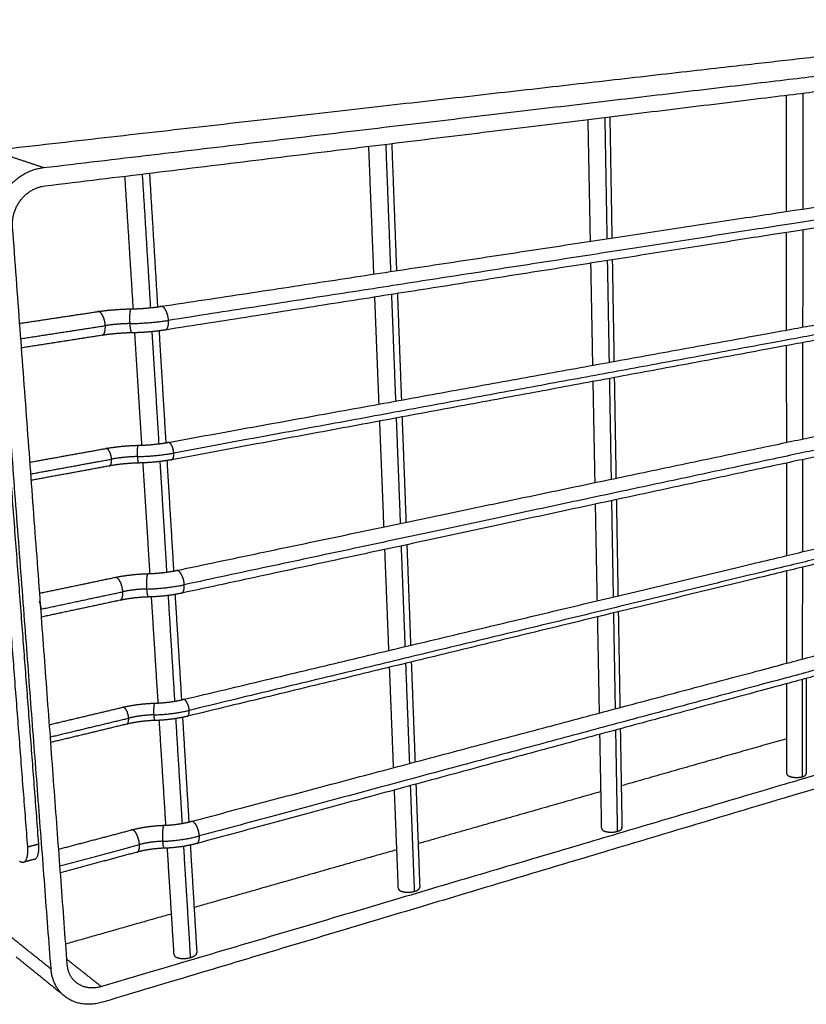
# Model space of a CAD drawing. Header units: millimetres. Extents: x 14749 to 15749, y -4769 to -3769.
# Tile 2 of 10: x 14901 to 15096, y -4455 to -4210. Entities that reach past the tile are written whole.
import ezdxf

# ---------------------------------------------------------------- set-up
doc = ezdxf.new("R2010")
doc.units = ezdxf.units.MM
doc.layers.add('ROXX NEO mini i_Guard', color=7, linetype='Continuous', true_color=0x000000)

msp = doc.modelspace()

# ---------------------------------------------------------------- linework, layer by layer
at = {"layer": 'ROXX NEO mini i_Guard', "color": 18, "true_color": 0x000000}
for points, weights, degree in [([(15180.45, -4210.08), (15056.9, -4224.12), (14893.85, -4242.65)], [655.67770956, 576.277931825, 496.878154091], 2), ([(15180.45, -4210.08), (15056.9, -4224.12), (14893.85, -4242.65)], [655.67770956, 576.277931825, 496.878154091], 2), ([(14906.93, -4251.43), (15072.27, -4231.19), (15196.67, -4215.96)], [482.601352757, 562.001130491, 641.400908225], 2), ([(14906.93, -4251.43), (15072.27, -4231.19), (15196.67, -4215.96)], [482.601352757, 562.001130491, 641.400908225], 2), ([(15091.37, -4257.78), (15091.37, -4243.4), (15091.36, -4228.85)], [500.905516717, 498.168493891, 495.431471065], 2), ([(15091.37, -4257.78), (15091.37, -4243.4), (15091.36, -4228.85)], [500.905516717, 498.168493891, 495.431471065], 2), ([(15042.61, -4265.14), (15042.32, -4250.1), (15042.03, -4234.89)], [479.666828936, 476.919972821, 474.173116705], 2), ([(15042.61, -4265.14), (15042.32, -4250.1), (15042.03, -4234.89)], [479.666828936, 476.919972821, 474.173116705], 2), ([(15047.42, -4234.23), (15047.68, -4249.38), (15047.93, -4264.36)], [473.95797935, 476.691641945, 479.42530454], 2), ([(15047.42, -4234.23), (15047.68, -4249.38), (15047.93, -4264.36)], [473.95797935, 476.691641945, 479.42530454], 2), ([(14988.76, -4273.35), (14988.13, -4257.53), (14987.49, -4241.52)], [459.630924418, 456.853780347, 454.076636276], 2), ([(14988.76, -4273.35), (14988.13, -4257.53), (14987.49, -4241.52)], [459.630924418, 456.853780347, 454.076636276], 2), ([(14993.19, -4240.87), (14993.79, -4256.78), (14994.38, -4272.5)], [453.996205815, 456.754076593, 459.511947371], 2), ([(14993.19, -4240.87), (14993.79, -4256.78), (14994.38, -4272.5)], [453.996205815, 456.754076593, 459.511947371], 2), ([(14935.82, -4281.38), (15072.9, -4260.58), (15180.58, -4244.24)], [459.289506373, 521.974415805, 584.659325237], 2), ([(14935.82, -4281.38), (15072.9, -4260.58), (15180.58, -4244.24)], [459.289506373, 521.974415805, 584.659325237], 2), ([(14928.95, -4281.97), (14927.91, -4265.59), (14926.87, -4248.99)], [440.856265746, 438.088261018, 435.320256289], 2), ([(14928.95, -4281.97), (14927.91, -4265.59), (14926.87, -4248.99)], [440.856265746, 438.088261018, 435.320256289], 2), ([(14932.95, -4248.25), (14933.97, -4264.98), (14934.97, -4281.5)], [435.373323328, 438.164168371, 440.955013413], 2), ([(14932.95, -4248.25), (14933.97, -4264.98), (14934.97, -4281.5)], [435.373323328, 438.164168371, 440.955013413], 2), ([(14898.92, -4261.63), (14898.25, -4252.49), (14906.93, -4251.43)], [480.720085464, 338.736773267, 482.601352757], 2), ([(14898.92, -4261.63), (14898.25, -4252.49), (14906.93, -4251.43)], [480.720085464, 338.736773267, 482.601352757], 2), ([(15091.39, -4287.26), (15091.38, -4275.18), (15091.38, -4262.99)], [506.609809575, 504.25667442, 501.903539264], 2), ([(15091.39, -4287.26), (15091.38, -4275.18), (15091.38, -4262.99)], [506.609809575, 504.25667442, 501.903539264], 2), ([(15048.03, -4269.79), (15048.24, -4282.48), (15048.46, -4295.04)], [480.425510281, 482.775491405, 485.125472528], 2), ([(15048.03, -4269.79), (15048.24, -4282.48), (15048.46, -4295.04)], [480.425510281, 482.775491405, 485.125472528], 2), ([(14937.57, -4315.2), (15072.78, -4290.64), (15179.3, -4271.29)], [459.722039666, 521.603214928, 583.48439019], 2), ([(14937.57, -4315.2), (15072.78, -4290.64), (15179.3, -4271.29)], [459.722039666, 521.603214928, 583.48439019], 2), ([(15043.2, -4296.01), (15042.96, -4283.38), (15042.72, -4270.63)], [485.407923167, 483.042671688, 480.677420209], 2), ([(15043.2, -4296.01), (15042.96, -4283.38), (15042.72, -4270.63)], [485.407923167, 483.042671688, 480.677420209], 2), ([(14990.05, -4305.67), (14989.52, -4292.43), (14988.99, -4279.06)], [465.410803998, 463.026417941, 460.642031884], 2), ([(14990.05, -4305.67), (14989.52, -4292.43), (14988.99, -4279.06)], [465.410803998, 463.026417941, 460.642031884], 2), ([(14994.6, -4278.18), (14995.1, -4291.49), (14995.6, -4304.66)], [460.517571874, 462.88902805, 465.260484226], 2), ([(14994.6, -4278.18), (14995.1, -4291.49), (14995.6, -4304.66)], [460.517571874, 462.88902805, 465.260484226], 2), ([(14920.14, -4282.66), (14922.76, -4282.27), (14925.62, -4282.04), (14928.42, -4281.99)], [496.043793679, 497.124500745, 497.772654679, 497.930612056], 3), ([(14920.14, -4282.66), (14922.76, -4282.27), (14925.62, -4282.04), (14928.42, -4281.99)], [496.043793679, 497.124500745, 497.772654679, 497.930612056], 3), ([(14928.42, -4281.99), (14930.97, -4281.94), (14933.58, -4281.72), (14935.83, -4281.38)], [497.930695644, 498.051781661, 498.673383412, 499.703810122], 3), ([(14928.42, -4281.99), (14930.97, -4281.94), (14933.58, -4281.72), (14935.83, -4281.38)], [497.930695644, 498.051781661, 498.673383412, 499.703810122], 3), ([(14900.72, -4285.59), (14910.51, -4284.11), (14920.14, -4282.66)], [448.593767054, 452.358032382, 456.122297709], 2), ([(14900.72, -4285.59), (14910.51, -4284.11), (14920.14, -4282.66)], [448.593767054, 452.358032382, 456.122297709], 2), ([(14921.16, -4288.57), (14911.25, -4290.12), (14901.16, -4291.69)], [455.357109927, 451.484989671, 447.612869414], 2), ([(14921.16, -4288.57), (14911.25, -4290.12), (14901.16, -4291.69)], [455.357109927, 451.484989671, 447.612869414], 2), ([(14928.6, -4287.95), (14926.08, -4288), (14923.47, -4288.21), (14921.16, -4288.57)], [498.155196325, 498.035678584, 497.423745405, 496.38560646], 3), ([(14928.6, -4287.95), (14926.08, -4288), (14923.47, -4288.21), (14921.16, -4288.57)], [498.155196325, 498.035678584, 497.423745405, 496.38560646], 3), ([(14936.83, -4287.25), (14934.29, -4287.66), (14931.46, -4287.89), (14928.6, -4287.95)], [500.041960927, 498.979014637, 498.316330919, 498.155015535], 3), ([(14936.83, -4287.25), (14934.29, -4287.66), (14931.46, -4287.89), (14928.6, -4287.95)], [500.041960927, 498.979014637, 498.316330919, 498.155015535], 3), ([(14931.09, -4315.89), (14930.21, -4301.99), (14929.32, -4287.93)], [446.697290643, 444.284156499, 441.871022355], 2), ([(14931.09, -4315.89), (14930.21, -4301.99), (14929.32, -4287.93)], [446.697290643, 444.284156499, 441.871022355], 2), ([(14935.33, -4287.47), (14936.18, -4301.45), (14937.02, -4315.28)], [441.971248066, 444.371948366, 446.772648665], 2), ([(14935.33, -4287.47), (14936.18, -4301.45), (14937.02, -4315.28)], [441.971248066, 444.371948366, 446.772648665], 2), ([(15091.4, -4315.18), (15091.39, -4303.21), (15091.39, -4291.13)], [512.13389991, 509.751117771, 507.368335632], 2), ([(15091.4, -4315.18), (15091.39, -4303.21), (15091.39, -4291.13)], [512.13389991, 509.751117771, 507.368335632], 2), ([(14939.67, -4347.04), (15073.2, -4319), (15178.67, -4296.86)], [460.226643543, 521.431800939, 582.636958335], 2), ([(14939.67, -4347.04), (15073.2, -4319), (15178.67, -4296.86)], [460.226643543, 521.431800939, 582.636958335], 2), ([(15048.53, -4299.08), (15048.74, -4311.65), (15048.95, -4324.09)], [485.886475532, 488.268260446, 490.65004536], 2), ([(15048.53, -4299.08), (15048.74, -4311.65), (15048.95, -4324.09)], [485.886475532, 488.268260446, 490.65004536], 2), ([(15043.76, -4325.19), (15043.52, -4312.67), (15043.28, -4300.03)], [490.960089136, 488.562673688, 486.16525824], 2), ([(15043.76, -4325.19), (15043.52, -4312.67), (15043.28, -4300.03)], [490.960089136, 488.562673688, 486.16525824], 2), ([(14995.75, -4308.87), (14996.25, -4322.03), (14996.74, -4335.06)], [466.023100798, 468.425157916, 470.827215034], 2), ([(14995.75, -4308.87), (14996.25, -4322.03), (14996.74, -4335.06)], [466.023100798, 468.425157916, 470.827215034], 2), ([(14991.27, -4336.21), (14990.74, -4323.11), (14990.22, -4309.88)], [471.00788627, 468.591114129, 466.174341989], 2), ([(14991.27, -4336.21), (14990.74, -4323.11), (14990.22, -4309.88)], [471.00788627, 468.591114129, 466.174341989], 2), ([(14922.12, -4316.71), (14924.68, -4316.24), (14927.49, -4315.97), (14930.24, -4315.91)], [503.01111911, 504.0898664, 504.736382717, 504.892368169], 3), ([(14922.12, -4316.71), (14924.68, -4316.24), (14927.49, -4315.97), (14930.24, -4315.91)], [503.01111911, 504.0898664, 504.736382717, 504.892368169], 3), ([(14930.24, -4315.91), (14932.77, -4315.86), (14935.34, -4315.6), (14937.57, -4315.2)], [504.892461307, 505.01568228, 505.639197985, 506.670942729], 3), ([(14930.24, -4315.91), (14932.77, -4315.86), (14935.34, -4315.6), (14937.57, -4315.2)], [504.892461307, 505.01568228, 505.639197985, 506.670942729], 3), ([(14903.3, -4320.1), (14912.78, -4318.39), (14922.12, -4316.71)], [449.289742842, 452.950705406, 456.61166797], 2), ([(14903.3, -4320.1), (14912.78, -4318.39), (14922.12, -4316.71)], [449.289742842, 452.950705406, 456.61166797], 2), ([(14922.96, -4321.05), (14913.37, -4322.82), (14903.61, -4324.62)], [456.015193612, 452.255256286, 448.49531896], 2), ([(14922.96, -4321.05), (14913.37, -4322.82), (14903.61, -4324.62)], [456.015193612, 452.255256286, 448.49531896], 2), ([(14930.34, -4320.32), (14927.84, -4320.38), (14925.25, -4320.63), (14922.96, -4321.05)], [504.929191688, 504.807405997, 504.193554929, 503.15315572], 3), ([(14930.34, -4320.32), (14927.84, -4320.38), (14925.25, -4320.63), (14922.96, -4321.05)], [504.929191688, 504.807405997, 504.193554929, 503.15315572], 3), ([(14938.41, -4319.52), (14935.92, -4319.98), (14933.14, -4320.26), (14930.34, -4320.32)], [506.809753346, 505.748286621, 505.087821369, 504.929003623], 3), ([(14938.41, -4319.52), (14935.92, -4319.98), (14933.14, -4320.26), (14930.34, -4320.32)], [506.809753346, 505.748286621, 505.087821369, 504.929003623], 3), ([(14933.1, -4347.79), (14932.24, -4334.11), (14931.36, -4320.29)], [452.334156, 449.900144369, 447.466132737], 2), ([(14933.1, -4347.79), (14932.24, -4334.11), (14931.36, -4320.29)], [452.334156, 449.900144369, 447.466132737], 2), ([(14937.29, -4319.71), (14938.13, -4333.52), (14938.96, -4347.18)], [447.546380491, 449.977579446, 452.408778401], 2), ([(14937.29, -4319.71), (14938.13, -4333.52), (14938.96, -4347.18)], [447.546380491, 449.977579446, 452.408778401], 2), ([(15091.41, -4343.32), (15091.41, -4331.87), (15091.4, -4320.31)], [517.826276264, 515.494430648, 513.162585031], 2), ([(15091.41, -4343.32), (15091.41, -4331.87), (15091.4, -4320.31)], [517.826276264, 515.494430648, 513.162585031], 2), ([(14941.36, -4379.13), (15073.12, -4347.7), (15177.48, -4322.81)], [461.868905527, 522.474022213, 583.079138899], 2), ([(14941.36, -4379.13), (15073.12, -4347.7), (15177.48, -4322.81)], [461.868905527, 522.474022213, 583.079138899], 2), ([(15044.32, -4354.56), (15044.09, -4342.61), (15043.86, -4330.54)], [496.68044097, 494.336492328, 491.992543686], 2), ([(15044.32, -4354.56), (15044.09, -4342.61), (15043.86, -4330.54)], [496.68044097, 494.336492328, 491.992543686], 2), ([(15049.04, -4329.42), (15049.25, -4341.44), (15049.45, -4353.35)], [491.67666285, 494.008609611, 496.340556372], 2), ([(15049.04, -4329.42), (15049.25, -4341.44), (15049.45, -4353.35)], [491.67666285, 494.008609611, 496.340556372], 2), ([(14996.95, -4340.63), (14997.43, -4353.2), (14997.89, -4365.65)], [471.862377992, 474.213735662, 476.565093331], 2), ([(14996.95, -4340.63), (14997.43, -4353.2), (14997.89, -4365.65)], [471.862377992, 474.213735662, 476.565093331], 2), ([(14992.49, -4366.94), (14991.99, -4354.43), (14991.49, -4341.8)], [476.777049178, 474.411781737, 472.046514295], 2), ([(14992.49, -4366.94), (14991.99, -4354.43), (14991.49, -4341.8)], [476.777049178, 474.411781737, 472.046514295], 2), ([(14924.42, -4348.76), (14927.02, -4348.22), (14929.84, -4347.9), (14932.62, -4347.83)], [509.168501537, 510.257751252, 510.913259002, 511.078146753], 3), ([(14924.42, -4348.76), (14927.02, -4348.22), (14929.84, -4347.9), (14932.62, -4347.83)], [509.168501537, 510.257751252, 510.913259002, 511.078146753], 3), ([(14932.62, -4347.83), (14935.05, -4347.77), (14937.54, -4347.48), (14939.67, -4347.04)], [511.0783556, 511.192543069, 511.806157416, 512.829140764], 3), ([(14932.62, -4347.83), (14935.05, -4347.77), (14937.54, -4347.48), (14939.67, -4347.04)], [511.0783556, 511.192543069, 511.806157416, 512.829140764], 3), ([(14943.34, -4409.45), (15073.5, -4374.86), (15176.85, -4347.4)], [463.536667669, 523.644695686, 583.752723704], 2), ([(14943.34, -4409.45), (15073.5, -4374.86), (15176.85, -4347.4)], [463.536667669, 523.644695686, 583.752723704], 2), ([(14905.69, -4352.67), (14915.13, -4350.7), (14924.42, -4348.76)], [449.847824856, 453.50247619, 457.157127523], 2), ([(14905.69, -4352.67), (14915.13, -4350.7), (14924.42, -4348.76)], [449.847824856, 453.50247619, 457.157127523], 2), ([(14940.89, -4352.7), (14938.36, -4353.24), (14935.56, -4353.57), (14932.73, -4353.64)], [512.863106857, 511.792959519, 511.122105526, 510.953890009], 3), ([(14940.89, -4352.7), (14938.36, -4353.24), (14935.56, -4353.57), (14932.73, -4353.64)], [512.863106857, 511.792959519, 511.122105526, 510.953890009], 3), ([(14939.31, -4353), (14940.12, -4366.19), (14940.91, -4379.23)], [453.453210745, 455.835580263, 458.217949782], 2), ([(14939.31, -4353), (14940.12, -4366.19), (14940.91, -4379.23)], [453.453210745, 455.835580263, 458.217949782], 2), ([(15178.04, -4351.73), (15074.82, -4379.69), (14944.83, -4414.9)], [582.687278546, 522.685909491, 462.684540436], 2), ([(15178.04, -4351.73), (15074.82, -4379.69), (14944.83, -4414.9)], [582.687278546, 522.685909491, 462.684540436], 2), ([(14925.64, -4354.45), (14915.97, -4356.52), (14906.14, -4358.62)], [456.331896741, 452.533209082, 448.734521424], 2), ([(14925.64, -4354.45), (14915.97, -4356.52), (14906.14, -4358.62)], [456.331896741, 452.533209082, 448.734521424], 2), ([(14932.73, -4353.64), (14930.36, -4353.7), (14927.92, -4353.98), (14925.77, -4354.43)], [510.954168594, 510.843627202, 510.259761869, 509.26591714], 3), ([(14932.73, -4353.64), (14930.36, -4353.7), (14927.92, -4353.98), (14925.77, -4354.43)], [510.954168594, 510.843627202, 510.259761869, 509.26591714], 3), ([(14935.13, -4380), (14934.3, -4366.88), (14933.47, -4353.61)], [458.172268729, 455.77570678, 453.379144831], 2), ([(14935.13, -4380), (14934.3, -4366.88), (14933.47, -4353.61)], [458.172268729, 455.77570678, 453.379144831], 2), ([(15049.52, -4357.3), (15049.72, -4369.27), (15049.93, -4381.13)], [497.119468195, 499.493520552, 501.867572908], 2), ([(15049.52, -4357.3), (15049.72, -4369.27), (15049.93, -4381.13)], [497.119468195, 499.493520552, 501.867572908], 2), ([(14998.05, -4369.8), (14998.52, -4382.29), (14998.99, -4394.66)], [477.354029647, 479.746072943, 482.13811624], 2), ([(14998.05, -4369.8), (14998.52, -4382.29), (14998.99, -4394.66)], [477.354029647, 479.746072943, 482.13811624], 2), ([(15190.5, -4373.76), (15073.63, -4408.76), (14921.29, -4454.39)], [681.854618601, 602.454840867, 523.055063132], 2), ([(15190.5, -4373.76), (15073.63, -4408.76), (14921.29, -4454.39)], [681.854618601, 602.454840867, 523.055063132], 2), ([(15096.27, -4373.88), (15096.26, -4385.8), (15096.24, -4397.62)], [523.927899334, 526.437398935, 528.946898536], 2), ([(15096.27, -4373.88), (15096.26, -4385.8), (15096.24, -4397.62)], [523.927899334, 526.437398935, 528.946898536], 2), ([(14926.33, -4381.05), (14928.85, -4380.45), (14931.61, -4380.1), (14934.33, -4380.03)], [516.094599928, 517.179921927, 517.831969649, 517.992790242], 3), ([(14926.33, -4381.05), (14928.85, -4380.45), (14931.61, -4380.1), (14934.33, -4380.03)], [516.094599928, 517.179921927, 517.831969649, 517.992790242], 3), ([(14934.33, -4380.03), (14936.75, -4379.96), (14939.23, -4379.64), (14941.36, -4379.13)], [517.992979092, 518.111436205, 518.729083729, 519.754866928], 3), ([(14934.33, -4380.03), (14936.75, -4379.96), (14939.23, -4379.64), (14941.36, -4379.13)], [517.992979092, 518.111436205, 518.729083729, 519.754866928], 3), ([(14908.13, -4385.37), (14917.3, -4383.19), (14926.33, -4381.05)], [451.689478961, 455.26029654, 458.831114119], 2), ([(14908.13, -4385.37), (14917.3, -4383.19), (14926.33, -4381.05)], [451.689478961, 455.26029654, 458.831114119], 2), ([(14934.38, -4384.34), (14932, -4384.41), (14929.55, -4384.72), (14927.38, -4385.23)], [517.775183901, 517.659604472, 517.064712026, 516.054088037], 3), ([(14934.38, -4384.34), (14932, -4384.41), (14929.55, -4384.72), (14927.38, -4385.23)], [517.775183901, 517.659604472, 517.064712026, 516.054088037], 3), ([(14942.34, -4383.3), (14939.88, -4383.9), (14937.14, -4384.26), (14934.38, -4384.34)], [519.672241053, 518.604956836, 517.938485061, 517.774919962], 3), ([(14942.34, -4383.3), (14939.88, -4383.9), (14937.14, -4384.26), (14934.38, -4384.34)], [519.672241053, 518.604956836, 517.938485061, 517.774919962], 3), ([(14941.17, -4383.57), (14941.96, -4396.63), (14942.75, -4409.56)], [459.014217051, 461.433160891, 463.85210473], 2), ([(14941.17, -4383.57), (14941.96, -4396.63), (14942.75, -4409.56)], [459.014217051, 461.433160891, 463.85210473], 2), ([(14927.3, -4385.25), (14917.94, -4387.51), (14908.42, -4389.8)], [458.191067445, 454.489618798, 450.788170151], 2), ([(14927.3, -4385.25), (14917.94, -4387.51), (14908.42, -4389.8)], [458.191067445, 454.489618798, 450.788170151], 2), ([(15050.02, -4386.39), (15050.23, -4398.79), (15050.44, -4411.06)], [502.928447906, 505.446240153, 507.9640324], 2), ([(15050.02, -4386.39), (15050.23, -4398.79), (15050.44, -4411.06)], [502.928447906, 505.446240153, 507.9640324], 2), ([(15091.45, -4388.87), (15071.29, -4394.61), (15050.29, -4400.59)], [636.886954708, 624.124199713, 611.361444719], 2), ([(15091.45, -4388.87), (15071.29, -4394.61), (15050.29, -4400.59)], [636.886954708, 624.124199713, 611.361444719], 2), ([(14999.2, -4400.17), (14999.68, -4413.04), (15000.16, -4425.77)], [483.211550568, 485.735840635, 488.260130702], 2), ([(14999.2, -4400.17), (14999.68, -4413.04), (15000.16, -4425.77)], [483.211550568, 485.735840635, 488.260130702], 2), ([(15045.23, -4402.03), (15022.99, -4408.37), (14999.78, -4414.98)], [608.366120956, 595.532274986, 582.698429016], 2), ([(15045.23, -4402.03), (15022.99, -4408.37), (14999.78, -4414.98)], [608.366120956, 595.532274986, 582.698429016], 2), ([(14910.39, -4416.34), (14919.52, -4413.93), (14928.5, -4411.55)], [453.372087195, 456.945080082, 460.518072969], 2), ([(14910.39, -4416.34), (14919.52, -4413.93), (14928.5, -4411.55)], [453.372087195, 456.945080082, 460.518072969], 2), ([(14928.5, -4411.55), (14931.07, -4410.88), (14933.86, -4410.48), (14936.61, -4410.4)], [522.284005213, 523.382248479, 524.045159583, 524.215973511], 3), ([(14928.5, -4411.55), (14931.07, -4410.88), (14933.86, -4410.48), (14936.61, -4410.4)], [522.284005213, 523.382248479, 524.045159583, 524.215973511], 3), ([(14936.61, -4410.4), (14938.94, -4410.33), (14941.32, -4409.98), (14943.34, -4409.44)], [524.21631385, 524.324746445, 524.930807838, 525.945203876], 3), ([(14936.61, -4410.4), (14938.94, -4410.33), (14941.32, -4409.98), (14943.34, -4409.44)], [524.21631385, 524.324746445, 524.930807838, 525.945203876], 3), ([(14936.66, -4416.1), (14934.38, -4416.17), (14932.03, -4416.51), (14929.98, -4417.05)], [523.763029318, 523.657685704, 523.076152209, 522.083046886], 3), ([(14936.66, -4416.1), (14934.38, -4416.17), (14932.03, -4416.51), (14929.98, -4417.05)], [523.763029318, 523.657685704, 523.076152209, 522.083046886], 3), ([(14944.73, -4414.93), (14942.23, -4415.61), (14939.46, -4416.01), (14936.66, -4416.1)], [525.693750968, 524.615286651, 523.936572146, 523.762661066], 3), ([(14944.73, -4414.93), (14942.23, -4415.61), (14939.46, -4416.01), (14936.66, -4416.1)], [525.693750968, 524.615286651, 523.936572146, 523.762661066], 3), ([(14943.1, -4415.32), (14943.92, -4428.77), (14944.72, -4442.07)], [464.939168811, 467.494540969, 470.049913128], 2), ([(14943.1, -4415.32), (14943.92, -4428.77), (14944.72, -4442.07)], [464.939168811, 467.494540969, 470.049913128], 2), ([(14994.49, -4416.48), (14969.85, -4423.5), (14944.07, -4430.84)], [579.855842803, 566.953777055, 554.051711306], 2), ([(14994.49, -4416.48), (14969.85, -4423.5), (14944.07, -4430.84)], [579.855842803, 566.953777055, 554.051711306], 2), ([(14929.88, -4417.07), (14920.43, -4419.62), (14910.82, -4422.21)], [459.636305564, 455.880235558, 452.124165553], 2), ([(14929.88, -4417.07), (14920.43, -4419.62), (14910.82, -4422.21)], [459.636305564, 455.880235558, 452.124165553], 2), ([(14938.48, -4432.43), (14925.46, -4436.14), (14912.13, -4439.93)], [551.333156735, 545.099615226, 538.866073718], 2), ([(14938.48, -4432.43), (14925.46, -4436.14), (14912.13, -4439.93)], [551.333156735, 545.099615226, 538.866073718], 2), ([(14911.83, -4452.89), (14905.73, -4447.94), (14899.79, -4443.12)], [443.124898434, 449.588896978, 456.052895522], 2), ([(14911.83, -4452.89), (14905.73, -4447.94), (14899.79, -4443.12)], [443.124898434, 449.588896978, 456.052895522], 2), ([(14921.29, -4454.39), (14915.73, -4456.05), (14911.83, -4452.89)], [523.055063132, 471.212050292, 518.04543366], 2), ([(14921.29, -4454.39), (14915.73, -4456.05), (14911.83, -4452.89)], [523.055063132, 471.212050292, 518.04543366], 2)]:
    msp.add_rational_spline(points, weights, degree=degree, dxfattribs=at)
at = {"layer": 'ROXX NEO mini i_Guard', "color": 18, "lineweight": -3, "true_color": 0x000000}
for points, weights in [([(14906.61, -4246.87), (15072.24, -4227.25), (15196.81, -4212.49)], [481.764379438, 561.164157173, 640.563934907]), ([(15095.48, -4257.12), (15095.5, -4242.81), (15095.52, -4228.35)], [582.924086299, 579.756464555, 576.58884281]), ([(15046.78, -4264.55), (15046.52, -4249.55), (15046.25, -4234.38)], [555.379839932, 552.207887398, 549.035934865]), ([(14906.61, -4246.87), (14900.13, -4244.73), (14893.85, -4242.65)], [481.764379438, 489.321266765, 496.878154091]), ([(14992.99, -4272.7), (14992.39, -4256.97), (14991.78, -4241.04)], [527.825093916, 524.654060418, 521.48302692]), ([(14894.55, -4262.2), (14893.51, -4248.42), (14906.61, -4246.87)], [478.9424785, 336.887985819, 481.764379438]), ([(15182.55, -4246.89), (15074.86, -4263.59), (14937.69, -4284.85)], [634.770200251, 566.569346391, 498.368492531]), ([(14933.27, -4281.7), (14932.26, -4265.18), (14931.23, -4248.46)], [500.260340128, 497.095229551, 493.930118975]), ([(15181.24, -4248.87), (15073.7, -4265.76), (14936.83, -4287.25)], [583.58096611, 521.044778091, 458.508590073]), ([(14908.49, -4446.17), (14901.77, -4357.54), (14894.55, -4262.2)], [515.211322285, 497.076900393, 478.9424785]), ([(14912.51, -4445.01), (14905.96, -4356.65), (14898.92, -4261.63)], [516.98892925, 498.854507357, 480.720085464]), ([(15095.45, -4286.52), (15095.46, -4274.49), (15095.48, -4262.34)], [589.544401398, 586.816682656, 584.088963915]), ([(15047.32, -4295.27), (15047.1, -4282.68), (15046.87, -4269.97)], [561.991493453, 559.263973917, 556.536454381]), ([(15179.91, -4274.7), (15073.52, -4294.44), (14938.52, -4319.49)], [582.68030684, 520.921080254, 459.161853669]), ([(15180.82, -4273.29), (15074.28, -4292.91), (14939, -4317.83)], [642.012432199, 573.811578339, 505.610724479]), ([(14994.22, -4304.91), (14993.72, -4291.72), (14993.21, -4278.4)], [534.438585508, 531.711065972, 528.983546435]), ([(14935.83, -4281.38), (14935.73, -4281.4), (14935.65, -4281.44)], [499.703894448, 487.845379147, 478.687844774]), ([(14920.14, -4282.66), (14920.06, -4282.67), (14919.98, -4282.71)], [496.043793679, 484.715030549, 475.865718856]), ([(14900.98, -4289.4), (14911.57, -4287.76), (14921.97, -4286.16)], [485.881420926, 490.295811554, 494.710202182]), ([(14921.16, -4288.57), (14922.12, -4288.42), (14921.97, -4286.16)], [496.38560646, 391.292728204, 494.710202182]), ([(14928.13, -4285.65), (14924.9, -4285.71), (14921.97, -4286.16)], [496.136599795, 475.052470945, 494.710202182]), ([(14928.13, -4285.65), (14933.16, -4285.56), (14937.69, -4284.85)], [496.136599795, 475.463350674, 498.368492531]), ([(14928.6, -4287.95), (14928.27, -4287.95), (14928.13, -4285.65)], [498.155167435, 389.297324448, 496.136599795]), ([(14936.83, -4287.25), (14937.82, -4287.1), (14937.69, -4284.85)], [500.041879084, 394.375599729, 498.368492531]), ([(14928.63, -4287.94), (14928.62, -4287.95), (14928.6, -4287.95)], [491.22205181, 494.394507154, 498.155167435]), ([(14935.35, -4315.52), (14934.5, -4301.66), (14933.64, -4287.66)], [506.868245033, 504.14020271, 501.412160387]), ([(15095.42, -4314.31), (15095.43, -4302.39), (15095.45, -4290.37)], [595.939485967, 593.181017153, 590.422548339]), ([(14902.69, -4415.75), (14898.26, -4358.29), (14893.61, -4298.07)], [507.173692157, 495.595561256, 484.017430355]), ([(14905.43, -4415.04), (14901.07, -4357.69), (14896.5, -4297.61)], [508.358763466, 496.780632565, 485.202501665]), ([(15179.61, -4301.33), (15074.31, -4323.99), (14941.02, -4352.67)], [581.568466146, 520.505759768, 459.443053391]), ([(15180.75, -4299.54), (15075.25, -4322.06), (14941.61, -4350.58)], [647.743286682, 579.542432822, 511.341578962]), ([(15047.83, -4324.32), (15047.61, -4311.87), (15047.39, -4299.29)], [568.391749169, 565.630694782, 562.869640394]), ([(14995.39, -4335.34), (14994.89, -4322.28), (14994.38, -4309.07)], [540.841135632, 538.073343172, 535.305550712]), ([(14937.57, -4315.2), (14937.51, -4315.21), (14937.46, -4315.24)], [506.670989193, 496.21484868, 487.97588898]), ([(14922.12, -4316.71), (14922.07, -4316.72), (14922.01, -4316.74)], [503.01111911, 493.020865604, 485.065483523]), ([(14930.01, -4318.72), (14926.61, -4318.79), (14923.52, -4319.36)], [503.479518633, 482.074403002, 501.95243413]), ([(14930.01, -4318.72), (14934.75, -4318.61), (14939, -4317.83)], [503.479518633, 482.485282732, 505.610724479]), ([(14930.34, -4320.32), (14930.11, -4320.32), (14930.01, -4318.72)], [504.929186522, 401.587944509, 503.479518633]), ([(14938.41, -4319.52), (14939.09, -4319.39), (14939, -4317.83)], [506.809710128, 407.102430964, 505.610724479]), ([(14903.48, -4323.02), (14913.59, -4321.17), (14923.52, -4319.36)], [493.380937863, 497.666685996, 501.95243413]), ([(14922.96, -4321.05), (14923.63, -4320.93), (14923.52, -4319.36)], [503.15315572, 403.944425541, 501.95243413]), ([(14937.31, -4347.45), (14936.47, -4333.77), (14935.62, -4319.94)], [513.269995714, 510.508139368, 507.746283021]), ([(15095.39, -4342.39), (15095.4, -4330.97), (15095.41, -4319.44)], [602.546346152, 599.841942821, 597.137539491]), ([(15178.28, -4326.1), (15074.03, -4351.38), (14942.42, -4383.28)], [582.279908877, 521.767700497, 461.255492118]), ([(15179.07, -4324.83), (15074.69, -4350.01), (14942.84, -4381.82)], [654.98551863, 586.78466477, 518.58381091]), ([(15048.34, -4353.61), (15048.13, -4341.7), (15047.92, -4329.66)], [574.993438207, 572.289034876, 569.584631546]), ([(14996.56, -4365.97), (14996.08, -4353.51), (14995.6, -4340.92)], [547.440530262, 544.736126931, 542.031723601]), ([(15091.42, -4370.1), (15091.42, -4358.68), (15091.41, -4347.16)], [523.360644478, 520.986683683, 518.612722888]), ([(15095.36, -4369.05), (15095.37, -4357.68), (15095.38, -4346.2)], [608.956133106, 606.204935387, 603.453737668]), ([(14932.32, -4351.65), (14937.22, -4351.52), (14941.61, -4350.58)], [509.109686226, 487.889313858, 511.341578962]), ([(14940.88, -4352.7), (14941.73, -4352.52), (14941.61, -4350.58)], [512.863097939, 418.938167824, 511.341578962]), ([(15179.02, -4350.12), (15075.63, -4377.97), (14945.35, -4413.06)], [660.716373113, 592.515519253, 524.314665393]), ([(14905.96, -4356.65), (14916.24, -4354.47), (14926.33, -4352.33)], [498.854507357, 503.268897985, 507.683288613]), ([(14925.64, -4354.45), (14926.46, -4354.28), (14926.33, -4352.33)], [509.207384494, 415.710315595, 507.683288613]), ([(14932.32, -4351.65), (14929.18, -4351.73), (14926.33, -4352.33)], [509.109686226, 487.478434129, 507.683288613]), ([(14932.73, -4353.64), (14932.44, -4353.65), (14932.32, -4351.65)], [510.954201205, 412.864022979, 509.109686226]), ([(14905.54, -4354.68), (14905.89, -4355.63), (14905.96, -4356.65)], [476.555861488, 458.380950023, 498.854507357]), ([(14939.28, -4379.55), (14938.48, -4366.47), (14937.66, -4353.25)], [519.871020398, 517.161319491, 514.451618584]), ([(15048.83, -4381.41), (15048.62, -4369.55), (15048.41, -4357.59)], [581.401118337, 578.65097403, 575.900829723]), ([(15044.85, -4382.47), (15044.63, -4370.57), (15044.4, -4358.56)], [502.241396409, 499.855611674, 497.469826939]), ([(14997.67, -4394.99), (14997.19, -4382.62), (14996.72, -4370.12)], [553.846409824, 551.097165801, 548.347921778]), ([(15190.62, -4370.68), (15073.6, -4405.33), (14921.01, -4450.51)], [681.017645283, 601.617867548, 522.218089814]), ([(14993.65, -4396.08), (14993.16, -4383.65), (14992.66, -4371.1)], [482.380457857, 479.974823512, 477.569189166]), ([(15095.33, -4398.32), (15095.34, -4386.28), (15095.35, -4374.11)], [616.150010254, 613.168686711, 610.187363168]), ([(15091.44, -4397.61), (15091.43, -4386.45), (15091.43, -4375.18)], [529.171160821, 526.797943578, 524.424726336]), ([(14934.09, -4382.94), (14938.71, -4382.81), (14942.84, -4381.82)], [516.452605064, 494.911245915, 518.58381091]), ([(14942.34, -4383.3), (14942.92, -4383.16), (14942.84, -4381.82)], [519.672281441, 431.169907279, 518.58381091]), ([(14908.35, -4388.42), (14918.14, -4386.07), (14927.78, -4383.76)], [506.365384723, 510.645452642, 514.925520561]), ([(14927.3, -4385.25), (14927.87, -4385.12), (14927.78, -4383.76)], [516.016082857, 427.881945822, 514.925520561]), ([(14934.09, -4382.94), (14930.78, -4383.04), (14927.78, -4383.76)], [516.452605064, 494.500366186, 514.925520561]), ([(14934.38, -4384.34), (14934.18, -4384.34), (14934.09, -4382.94)], [517.775246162, 424.795247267, 516.452605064]), ([(14934.4, -4384.33), (14934.39, -4384.34), (14934.38, -4384.34)], [510.319781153, 513.769917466, 517.775246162]), ([(14937.05, -4410.38), (14936.23, -4397.41), (14935.4, -4384.29)], [463.819212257, 461.390827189, 458.962442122]), ([(14941.14, -4409.92), (14940.35, -4396.96), (14939.54, -4383.86)], [526.275237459, 523.522903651, 520.770569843]), ([(15049.36, -4411.9), (15049.14, -4399.37), (15048.92, -4386.7)], [588.597102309, 585.617466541, 582.637830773]), ([(15045.4, -4411.19), (15045.18, -4399.54), (15044.96, -4387.78)], [508.094095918, 505.703059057, 503.312022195]), ([(15095.33, -4398.32), (15096.47, -4397.98), (15096.19, -4397.45)], [616.150010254, 493.069784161, 539.923277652]), ([(14994.85, -4426.12), (14994.37, -4413.93), (14993.87, -4401.61)], [488.295911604, 485.877828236, 483.459744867]), ([(14998.88, -4426.82), (14998.38, -4413.74), (14997.88, -4400.53)], [561.044194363, 558.064558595, 555.084922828]), ([(15049.36, -4411.9), (15050.71, -4411.5), (15050.39, -4410.88)], [588.597102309, 464.118836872, 521.696742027]), ([(14936.3, -4414.37), (14941.08, -4414.21), (14945.35, -4413.06)], [522.082772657, 500.315277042, 524.314665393]), ([(14944.73, -4414.92), (14945.45, -4414.73), (14945.35, -4413.06)], [525.693880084, 442.426155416, 524.314665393]), ([(14901.63, -4419.59), (14902.96, -4419.23), (14902.69, -4415.75)], [509.95992623, 427.092282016, 507.173692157]), ([(14902.69, -4415.75), (14904.07, -4415.4), (14905.43, -4415.04)], [507.173692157, 507.766227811, 508.358763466]), ([(14904.36, -4418.86), (14905.7, -4418.51), (14905.43, -4415.04)], [511.144997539, 428.088822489, 508.358763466]), ([(14910.69, -4420.5), (14920.67, -4417.83), (14930.47, -4415.2)], [511.827593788, 516.241984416, 520.656375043]), ([(14929.88, -4417.07), (14930.58, -4416.89), (14930.47, -4415.2)], [522.038564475, 439.082334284, 520.656375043]), ([(14936.3, -4414.37), (14933.24, -4414.46), (14930.47, -4415.2)], [522.082772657, 499.904397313, 520.656375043]), ([(14936.62, -4416.08), (14936.39, -4415.91), (14936.3, -4414.37)], [508.419530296, 443.942550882, 522.082772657]), ([(14939.08, -4442.59), (14938.25, -4429.4), (14937.41, -4416.07)], [469.959751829, 467.425378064, 464.891004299]), ([(14943.19, -4443.28), (14942.35, -4429.53), (14941.49, -4415.63)], [533.491286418, 530.493330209, 527.495374]), ([(14904.36, -4418.86), (14903.08, -4419.2), (14901.79, -4419.54)], [450.594237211, 450.103140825, 449.61204444]), ([(14900.65, -4419.3), (14901.18, -4419.7), (14901.63, -4419.59)], [511.312411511, 499.055216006, 509.95992623]), ([(14998.88, -4426.82), (15000.2, -4426.43), (15000.16, -4425.8)], [561.044194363, 452.87520109, 489.022806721]), ([(14908.49, -4446.17), (14902.4, -4441.29), (14896.48, -4436.54)], [515.211322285, 522.768209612, 530.325096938]), ([(14943.19, -4443.28), (14945.1, -4442.71), (14944.67, -4441.87)], [533.491286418, 406.778530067, 488.476715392]), ([(14912.4, -4443.71), (14916.66, -4447.08), (14921.01, -4450.51)], [532.7932364, 527.505663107, 522.218089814]), ([(14914.77, -4449.53), (14912.72, -4447.89), (14912.51, -4445.01)], [518.91392979, 485.95866696, 516.98892925]), ([(14911.83, -4452.89), (14908.81, -4450.44), (14908.49, -4446.17)], [518.04543366, 485.445019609, 515.211322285]), ([(14921.01, -4450.51), (14917.35, -4451.59), (14914.77, -4449.53)], [522.218089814, 472.327086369, 518.91392979])]:
    msp.add_rational_spline(points, weights, degree=2, dxfattribs=at)
for points, weights, knots in [([(14928.13, -4285.65), (14928.04, -4284.25), (14928.13, -4283.12), (14928.22, -4281.99), (14928.42, -4281.99)], [496.136599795, 446.816298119, 496.42045629, 447.811795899, 497.930644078], [-6.283185, -6.283185, -6.283185, -4.489005, -4.489005, -2.694825, -2.694825, -2.694825]), ([(14937.69, -4284.85), (14937.6, -4283.44), (14937.02, -4282.36), (14936.45, -4281.29), (14935.83, -4281.38)], [498.368492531, 447.692972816, 498.5096234, 448.435846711, 499.703894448], [-6.283185, -6.283185, -6.283185, -4.46817, -4.46817, -2.653154, -2.653154, -2.653154]), ([(14921.97, -4286.16), (14921.88, -4284.74), (14921.31, -4283.65), (14920.74, -4282.57), (14920.14, -4282.66)], [494.710202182, 444.466287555, 494.85085427, 445.208052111, 496.043793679], [-6.283185, -6.283185, -6.283185, -4.4693, -4.4693, -2.655415, -2.655415, -2.655415]), ([(14930.01, -4318.72), (14929.94, -4317.66), (14930.01, -4316.79), (14930.08, -4315.92), (14930.24, -4315.91)], [503.479518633, 451.00088849, 503.712114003, 451.78919311, 504.89237644], [-4.712389, -4.712389, -4.712389, -3.33296, -3.33296, -1.953531, -1.953531, -1.953531]), ([(14939, -4317.83), (14938.93, -4316.76), (14938.49, -4315.94), (14938.04, -4315.12), (14937.57, -4315.2)], [505.610724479, 451.522857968, 505.732374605, 452.116247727, 506.670989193], [-4.712389, -4.712389, -4.712389, -3.314548, -3.314548, -1.916707, -1.916707, -1.916707]), ([(14923.52, -4319.36), (14923.45, -4318.28), (14923.01, -4317.45), (14922.57, -4316.62), (14922.12, -4316.71)], [501.95243413, 448.328498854, 502.073651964, 448.920906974, 503.01111911], [-4.712389, -4.712389, -4.712389, -3.315531, -3.315531, -1.918672, -1.918672, -1.918672]), ([(14932.32, -4351.65), (14932.23, -4350.24), (14932.32, -4349.04), (14932.42, -4347.84), (14932.62, -4347.83)], [509.109686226, 453.555837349, 509.445307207, 454.659991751, 511.078122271], [-6.283185, -6.283185, -6.283185, -4.401498, -4.401498, -2.519811, -2.519811, -2.519811]), ([(14941.61, -4350.58), (14941.53, -4349.16), (14940.91, -4348.03), (14940.3, -4346.91), (14939.67, -4347.04)], [511.341578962, 453.908107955, 511.524341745, 454.745537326, 512.829158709], [-6.283185, -6.283185, -6.283185, -4.373495, -4.373495, -2.463805, -2.463805, -2.463805]), ([(14926.33, -4352.33), (14926.24, -4350.9), (14925.63, -4349.76), (14925.03, -4348.63), (14924.42, -4348.76)], [507.683288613, 450.744716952, 507.865382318, 451.580655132, 509.168501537], [-6.283185, -6.283185, -6.283185, -4.374965, -4.374965, -2.466744, -2.466744, -2.466744]), ([(14934.09, -4382.94), (14934.02, -4381.89), (14934.1, -4380.96), (14934.17, -4380.03), (14934.33, -4380.03)], [516.452605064, 457.634109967, 516.724102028, 458.502780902, 517.992733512], [-4.712389, -4.712389, -4.712389, -3.269083, -3.269083, -1.825777, -1.825777, -1.825777]), ([(14942.84, -4381.82), (14942.77, -4380.74), (14942.3, -4379.88), (14941.83, -4379.02), (14941.36, -4379.13)], [518.58381091, 457.641832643, 518.736794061, 458.305027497, 519.754831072], [-4.712389, -4.712389, -4.712389, -3.245771, -3.245771, -1.779153, -1.779153, -1.779153]), ([(14927.78, -4383.76), (14927.71, -4382.68), (14927.24, -4381.81), (14926.77, -4380.95), (14926.33, -4381.05)], [514.925520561, 454.509324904, 515.077936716, 455.171279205, 516.094599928], [-4.712389, -4.712389, -4.712389, -3.246976, -3.246976, -1.781563, -1.781563, -1.781563]), ([(15091.44, -4397.61), (15091.44, -4398.18), (15092.79, -4398.42), (15094.14, -4398.67), (15095.33, -4398.32)], [617.658357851, 522.772443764, 615.933778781, 521.883115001, 616.150010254], [-4.468378, -4.468378, -4.468378, -2.234189, -2.234189, 0, 0, 0]), ([(14930.47, -4415.2), (14930.38, -4413.77), (14929.74, -4412.58), (14929.1, -4411.4), (14928.5, -4411.55)], [520.656375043, 456.858728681, 520.880018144, 457.785646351, 522.284005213], [-6.283185, -6.283185, -6.283185, -4.286503, -4.286503, -2.289821, -2.289821, -2.289821]), ([(14936.3, -4414.37), (14936.21, -4412.96), (14936.31, -4411.68), (14936.41, -4410.41), (14936.61, -4410.4)], [522.082772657, 460.112281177, 522.470151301, 461.321770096, 524.215840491], [-6.283185, -6.283185, -6.283185, -4.318707, -4.318707, -2.354229, -2.354229, -2.354229]), ([(14945.35, -4413.06), (14945.26, -4411.63), (14944.61, -4410.46), (14943.96, -4409.28), (14943.34, -4409.45)], [524.314665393, 459.96185333, 524.539146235, 460.890572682, 525.945074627], [-6.283185, -6.283185, -6.283185, -4.284773, -4.284773, -2.286361, -2.286361, -2.286361]), ([(15045.4, -4411.19), (15045.42, -4411.79), (15046.76, -4412.03), (15048.11, -4412.27), (15049.36, -4411.9)], [589.977157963, 504.483114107, 588.353794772, 503.67772577, 588.597102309], [-4.334675, -4.334675, -4.334675, -2.167338, -2.167338, 0, 0, 0]), ([(14994.85, -4426.12), (14994.88, -4426.74), (14996.22, -4426.97), (14997.57, -4427.21), (14998.88, -4426.82)], [562.283831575, 486.043353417, 560.773368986, 485.327709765, 561.044194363], [-4.187605, -4.187605, -4.187605, -2.093802, -2.093802, 0, 0, 0]), ([(14939.08, -4442.59), (14939.12, -4443.24), (14940.46, -4443.46), (14941.8, -4443.69), (14943.19, -4443.28)], [534.579182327, 467.369692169, 533.193145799, 466.748723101, 533.491286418], [-4.026888, -4.026888, -4.026888, -2.013444, -2.013444, 0, 0, 0])]:
    msp.add_rational_spline(points, weights, degree=2, knots=knots, dxfattribs=at)

doc.saveas('drawing.dxf')
